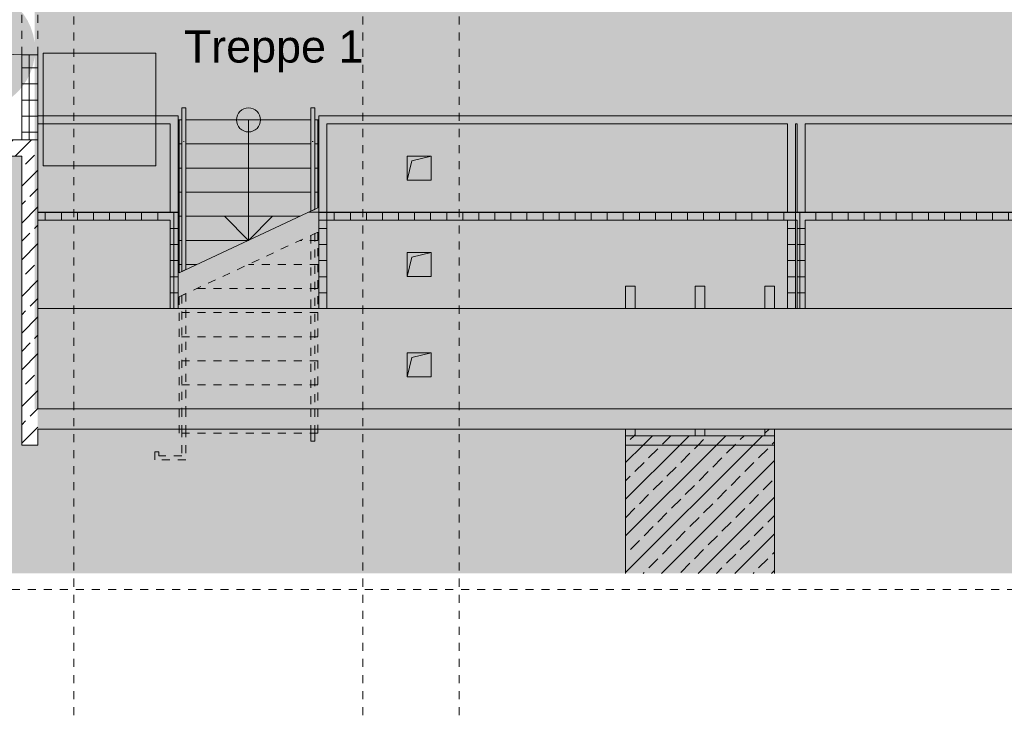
# Model space of a CAD drawing. Header units: metres. Extents: x 6 to 268, y -85 to 18.
# Tile 14 of 33: x 124 to 136, y -43 to -34. Entities that reach past the tile are written whole.
import ezdxf

# ---------------------------------------------------------------- set-up
doc = ezdxf.new("R2010")
doc.units = ezdxf.units.M
for name, pattern in [('Rasterlinie', [0.019, 0.01, -0.003, 0.003, -0.003]), ('Verdeckt', [0.003, 0.002, -0.001]), ('Über Schnittebene 1', [0.001, 0, -0.001])]:
    doc.linetypes.add(name, pattern=pattern)
for name, color, linetype, lineweight in [('A_Allgemeine Beschriftungen', 7, 'Continuous', 9), ('A_Detailelemente', 7, 'Continuous', 9), ('A_Fundamente', 7, 'Continuous', 9), ('A_Geländer', 7, 'Continuous', 9), ('A_Geschossdecken', 7, 'Continuous', 9), ('A_Geschossdecken_Schraffur', 7, 'Continuous', 18), ('A_Importierte Elemente in Familien', 7, 'Continuous', 9), ('A_Raster', 7, 'Continuous', 9), ('A_Räume_Beschriftung', 7, 'Continuous', 9), ('A_Treppen', 7, 'Continuous', 9), ('A_Türen', 7, 'Continuous', 9), ('A_Wände', 7, 'Continuous', 9), ('A_Wände_Schraffur', 7, 'Continuous', 18), ('Allgemeines Modell', 7, 'Continuous', 9), ('Pfeile AUF', 7, 'Continuous', 9)]:
    doc.layers.add(name, color=color, linetype=linetype, lineweight=lineweight)
doc.styles.add('Arial_B', font='txt', dxfattribs={"height": 0.3999999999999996})
pattern_1 = [(45, (95.50816146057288, -2), (-0.2283954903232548, 0.2283954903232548), []), (45, (95.73616146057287, -2), (-0.2283954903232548, 0.2283954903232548), [0.161, -0.081])]
pattern_2 = [(0, (95.50816146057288, -2), (0, 0.2), []), (90, (95.50816146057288, -2), (-0.2, 1.224646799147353e-17), [])]

# ---------------------------------------------------------------- blocks, each defined once
blk = doc.blocks.new('GSH_Tuer_I_1flg_SZ_OL - 1050x3200_2135_Voll-4320564-BS_Uebersicht_U1_BRANDSCHUTZ')
at = {"layer": 'A_Türen'}
blk.add_line((0.5249999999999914, 1.164434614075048), (0.5249999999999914, 0.1144346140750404), dxfattribs=at)
at = {"layer": 'A_Türen', "linetype": 'Über Schnittebene 1'}
for p, q in [((-0.5250000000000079, 0.1144346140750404), (0.5249999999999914, 0.1144346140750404)), ((-0.5250000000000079, -0.0855653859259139), (0.4649999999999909, -0.0855653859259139))]:
    blk.add_line(p, q, dxfattribs=at)
at = {"layer": 'A_Türen'}
blk.add_arc((0.5249999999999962, 0.1144346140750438), 1.050000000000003, 90.00000000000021, 180.0000000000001, dxfattribs=at)
blk = doc.blocks.new('Typ des oberen Holms - Oberer Geländerholm_Innen_-5279464-BS_Uebersicht_U1_BRANDSCHUTZ')
at = {"layer": 'A_Geländer', "flags": 128}
blk.add_lwpolyline([(30.53088477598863, -35.51526183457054), (30.52600751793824, -35.51423430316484), (30.52113025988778, -35.51526183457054)], dxfattribs=at)
blk = doc.blocks.new('Typ des oberen Holms - Oberer Geländerholm_Innen_-V75-BS_Uebersicht_U1_BRANDSCHUTZ')
at = {"layer": 'A_Geländer'}
for p, q in [((30.55100751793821, -35.09696157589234), (30.50100751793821, -35.09696157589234)), ((30.50100751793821, -35.09696157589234), (30.5010075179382, -37.13399693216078)), ((30.55100751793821, -35.09696157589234), (30.5510075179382, -37.11068154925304)), ((30.5010075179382, -37.13399693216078), (30.5510075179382, -37.11068154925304))]:
    blk.add_line(p, q, dxfattribs=at)
at = {"layer": 'A_Geländer', "linetype": 'Verdeckt'}
for p, q in [((30.50100751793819, -37.43399693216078), (30.55100751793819, -37.41068154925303)), ((30.50100751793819, -37.43399693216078), (30.50100751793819, -38.84696157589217)), ((30.55100751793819, -37.41068154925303), (30.55100751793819, -38.84696157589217)), ((30.50100751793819, -38.84696157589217), (30.50100751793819, -39.09696157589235)), ((30.55100751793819, -38.84696157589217), (30.55100751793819, -39.09696157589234)), ((30.50100751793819, -39.09696157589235), (30.50100751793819, -39.43196157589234)), ((30.55100751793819, -39.09696157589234), (30.55100751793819, -39.48196157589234)), ((30.16600751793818, -39.38196157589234), (30.21600751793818, -39.38196157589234)), ((30.16600751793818, -39.48196157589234), (30.16600751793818, -39.38196157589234)), ((30.55100751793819, -39.48196157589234), (30.16600751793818, -39.48196157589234)), ((30.21600751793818, -39.43196157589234), (30.21600751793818, -39.38196157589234)), ((30.50100751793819, -39.43196157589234), (30.21600751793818, -39.43196157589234))]:
    blk.add_line(p, q, dxfattribs=at)
blk = doc.blocks.new('GSH_Bestand_BD_RE - BD-6522949-BS_Uebersicht_U1_BRANDSCHUTZ')
at = {"layer": 'Allgemeines Modell'}
blk.add_hatch(color=256, dxfattribs=at).paths.add_polyline_path([(-0.1499999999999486, -0.1500000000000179), (-0.08999999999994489, 0.08999999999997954), (0.1500000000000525, 0.1499999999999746), (-0.1499999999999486, 0.1499999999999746)], flags=0)
at = {"layer": 'A_Detailelemente'}
for p, q in [((-0.1499999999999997, 0.1500000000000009), (-0.1499999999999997, -0.1500000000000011)), ((0.1499999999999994, 0.1500000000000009), (-0.1499999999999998, 0.1500000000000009)), ((-0.08999999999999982, 0.09000000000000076), (0.1499999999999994, 0.1500000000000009)), ((0.1499999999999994, -0.1500000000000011), (0.1499999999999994, 0.1500000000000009)), ((-0.1499999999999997, -0.1500000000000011), (-0.08999999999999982, 0.09000000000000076)), ((-0.1499999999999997, -0.1500000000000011), (0.1499999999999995, -0.1500000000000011))]:
    blk.add_line(p, q, dxfattribs=at)
blk = doc.blocks.new('Typ des oberen Holms - Oberer Geländerholm_Innen_-6997469-BS_Uebersicht_U1_BRANDSCHUTZ')
at = {"layer": 'A_Geländer', "flags": 128}
blk.add_lwpolyline([(32.13588477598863, -35.51526183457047), (32.13100751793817, -35.51423430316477), (32.12613025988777, -35.51526183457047)], dxfattribs=at)
blk = doc.blocks.new('Typ des oberen Holms - Oberer Geländerholm_Innen_-V87-BS_Uebersicht_U1_BRANDSCHUTZ')
at = {"layer": 'A_Geländer'}
for p, q in [((32.1060075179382, -35.09682021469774), (32.1560075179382, -35.09682021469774)), ((32.15600751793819, -35.09696157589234), (32.1060075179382, -35.09696157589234)), ((32.1060075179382, -35.09696157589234), (32.1060075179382, -36.38557314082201)), ((32.15600751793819, -35.09696157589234), (32.1560075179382, -36.36225775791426)), ((32.1060075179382, -36.38557314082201), (32.1560075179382, -36.36225775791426))]:
    blk.add_line(p, q, dxfattribs=at)
at = {"layer": 'A_Geländer', "linetype": 'Verdeckt'}
for p, q in [((32.1060075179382, -36.68557314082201), (32.1560075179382, -36.66225775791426)), ((32.1560075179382, -36.66225775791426), (32.15600751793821, -38.84696157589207)), ((32.1060075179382, -36.68557314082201), (32.10600751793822, -38.84696157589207)), ((32.10600751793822, -38.84696157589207), (32.10600751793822, -39.09696157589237)), ((32.15600751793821, -38.84696157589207), (32.15600751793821, -39.09696157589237)), ((32.10600751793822, -39.09696157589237), (32.10600751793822, -39.24696157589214)), ((32.15600751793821, -39.09696157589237), (32.15600751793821, -39.24696157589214)), ((32.10600751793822, -39.14696157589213), (32.15600751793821, -39.14696157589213)), ((32.10600751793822, -39.24696157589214), (32.10600751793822, -39.14696157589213)), ((32.10600751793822, -39.24696157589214), (32.15600751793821, -39.24696157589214)), ((32.15600751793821, -39.24696157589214), (32.10600751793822, -39.24696157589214)), ((32.15600751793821, -39.24696157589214), (32.15600751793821, -39.14696157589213))]:
    blk.add_line(p, q, dxfattribs=at)
blk = doc.blocks.new('Brandmelder DIN ISO 23601 - Brandmelder-7036843-BS_Uebersicht_U1_BRANDSCHUTZ')
at = {"layer": 'A_Importierte Elemente in Familien'}
h = blk.add_hatch(color=256, dxfattribs=at)
edge = h.paths.add_edge_path(flags=0)
edge.add_line((-0.002467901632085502, 0.002712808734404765), (-0.002467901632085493, 0.001238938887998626))
edge.add_line((-0.002467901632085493, 0.001238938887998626), (-0.002027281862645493, 0.001238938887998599))
edge.add_line((-0.002027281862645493, 0.001238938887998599), (-0.002027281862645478, -0.00112065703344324))
edge.add_line((-0.002155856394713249, -0.001120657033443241), (-0.002027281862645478, -0.00112065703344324))
edge.add_line((-0.002155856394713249, -0.001120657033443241), (-0.002155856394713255, -0.000303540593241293))
edge.add_line((-0.002155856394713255, -0.0003035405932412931), (-0.00221021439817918, -0.0001129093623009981))
edge.add_arc((-0.002446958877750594, -0.00019667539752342), 0.000251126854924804, 19.48503514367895, 160.6502538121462)
edge.add_line((-0.002683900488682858, -0.0001134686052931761), (-0.002683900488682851, -0.001373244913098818))
edge.add_line((-0.002683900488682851, -0.001373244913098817), (-0.002075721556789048, -0.002539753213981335))
edge.add_line((-0.002075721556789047, -0.002672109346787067), (-0.002075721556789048, -0.002539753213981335))
edge.add_line((-0.002075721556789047, -0.002672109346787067), (-0.0002212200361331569, -0.002672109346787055))
edge.add_line((-0.0002212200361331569, -0.002672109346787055), (-0.0002212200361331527, -0.003341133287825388))
edge.add_line((-0.0002212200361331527, -0.003341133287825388), (-0.003341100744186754, -0.003341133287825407))
edge.add_line((-0.003341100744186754, -0.003341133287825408), (-0.003341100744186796, 0.003341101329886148))
edge.add_line((-0.003341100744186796, 0.003341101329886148), (-0.0009763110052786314, 0.003341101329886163))
edge.add_line((-0.0009763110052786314, 0.003341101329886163), (-0.0009763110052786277, 0.002712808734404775))
edge.add_line((-0.0009763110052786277, 0.002712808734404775), (-0.002467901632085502, 0.002712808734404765))
h = blk.add_hatch(color=256, dxfattribs=at)
edge = h.paths.add_edge_path(flags=0)
edge.add_line((-0.0004104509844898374, -0.0002696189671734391), (-0.0003859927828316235, -0.000231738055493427))
edge.add_line((-0.000419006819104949, -0.0002847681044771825), (-0.0004104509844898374, -0.0002696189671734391))
edge = h.paths.add_edge_path(flags=0)
edge.add_line((-0.0008851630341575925, -4.099037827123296e-06), (-0.000885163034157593, 7.129604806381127e-06))
edge.add_line((-0.0009633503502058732, -4.099037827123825e-06), (-0.0008851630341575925, -4.099037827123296e-06))
edge = h.paths.add_edge_path(flags=0)
edge.add_line((-0.001441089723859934, 0.0001774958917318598), (-0.001441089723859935, 0.0002505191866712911))
edge.add_line((-0.001543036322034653, 0.0001774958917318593), (-0.001441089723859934, 0.0001774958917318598))
edge = h.paths.add_edge_path(flags=0)
edge.add_line((0.002021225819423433, 0.00196148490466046), (0.0009645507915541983, 0.001633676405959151))
edge.add_line((0.0009645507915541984, 0.001633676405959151), (0.001140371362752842, 0.0005473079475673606))
edge.add_line((0.001140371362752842, 0.0005473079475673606), (0.0005895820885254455, -0.0008552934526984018))
edge.add_line((0.0005895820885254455, -0.0008552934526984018), (0.001136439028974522, -0.001623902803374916))
edge.add_line((0.001136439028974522, -0.001623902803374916), (0.001136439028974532, -0.003341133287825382))
edge.add_line((0.001136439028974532, -0.003341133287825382), (-0.0002212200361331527, -0.00334113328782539))
edge.add_line((-0.0002212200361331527, -0.00334113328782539), (-0.0002212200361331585, -0.002287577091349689))
edge.add_arc((-0.0004260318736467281, -0.001868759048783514), 0.0004662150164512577, 296.0597167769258, 351.2581299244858)
edge.add_line((3.476716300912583e-05, -0.001939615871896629), (3.476716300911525e-05, -0.0002322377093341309))
edge.add_arc((-0.0001757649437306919, -0.0003601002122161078), 0.0002463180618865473, 31.27157321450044, 148.5923489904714)
edge.add_line((-0.0004313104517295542, -0.000284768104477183), (-0.000419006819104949, -0.0002847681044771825))
edge.add_line((-0.0004313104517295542, -0.000284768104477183), (-0.0004313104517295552, -1.72525404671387e-05))
edge.add_arc((-0.0006610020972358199, -5.653615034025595e-05), 0.0002330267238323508, 9.705258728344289, 164.1444958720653)
edge.add_line((-0.0009633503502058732, -4.099037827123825e-06), (-0.0009633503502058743, 0.0001935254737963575))
edge.add_arc((-0.00121357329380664, 0.0001268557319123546), 0.0002589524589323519, 14.91936452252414, 151.4743111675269)
edge.add_line((-0.001543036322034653, 0.0001774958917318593), (-0.00154303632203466, 0.00123893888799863))
edge.add_line((-0.00154303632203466, 0.00123893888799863), (-0.0009763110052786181, 0.001238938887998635))
edge.add_line((-0.0009763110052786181, 0.001238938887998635), (-0.0009763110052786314, 0.003341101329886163))
edge.add_line((-0.0009763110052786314, 0.003341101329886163), (0.002021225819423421, 0.003341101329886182))
edge.add_line((0.002021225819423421, 0.003341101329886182), (0.002021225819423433, 0.00196148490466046))
h = blk.add_hatch(color=256, dxfattribs=at)
edge = h.paths.add_edge_path(flags=0)
edge.add_line((0.003341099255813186, 0.00334110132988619), (0.003341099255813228, -0.003341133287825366))
edge.add_line((0.003341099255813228, -0.003341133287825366), (0.001136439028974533, -0.003341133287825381))
edge.add_line((0.001136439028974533, -0.003341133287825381), (0.001136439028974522, -0.001623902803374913))
edge.add_arc((0.002245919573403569, -0.001540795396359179), 0.001112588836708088, 184.2838313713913, 228.6293256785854)
edge.add_arc((0.002432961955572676, -0.001078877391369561), 0.00159142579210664, 234.5778982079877, 279.8555089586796)
edge.add_line((0.002705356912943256, -0.002646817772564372), (0.002705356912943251, -0.001941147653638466))
edge.add_line((0.002705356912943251, -0.001941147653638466), (0.002694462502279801, -0.001578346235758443))
edge.add_line((0.002694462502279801, -0.001578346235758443), (0.002705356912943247, -0.001226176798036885))
edge.add_line((0.002705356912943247, -0.001226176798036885), (0.002705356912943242, -0.0005055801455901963))
edge.add_line((0.002705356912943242, -0.0005055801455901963), (0.002702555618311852, -0.0001150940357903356))
edge.add_line((0.002702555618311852, -0.0001150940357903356), (0.002705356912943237, 0.0002291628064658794))
edge.add_line((0.002705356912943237, 0.0002291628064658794), (0.002705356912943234, 0.000951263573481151))
edge.add_arc((0.003490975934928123, 0.002307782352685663), 0.001567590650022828, 224.4196320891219, 239.9230017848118, ccw=False)
edge.add_arc((0.003312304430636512, 0.002106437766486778), 0.001299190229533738, 186.4059159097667, 223.5925616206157, ccw=False)
edge.add_line((0.002021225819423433, 0.001961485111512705), (0.002021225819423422, 0.003341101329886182))
edge.add_line((0.002021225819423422, 0.003341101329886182), (0.003341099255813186, 0.00334110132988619))
h = blk.add_hatch(color=256, dxfattribs=at)
edge = h.paths.add_edge_path(flags=0)
edge.add_line((-0.002254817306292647, 0.001975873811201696), (-0.002135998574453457, 0.001975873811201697))
edge.add_line((-0.002254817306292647, 0.001975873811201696), (-0.00225481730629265, 0.002516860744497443))
edge.add_line((-0.00225481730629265, 0.002516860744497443), (-0.001189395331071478, 0.002516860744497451))
edge.add_line((-0.001189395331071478, 0.002516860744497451), (-0.001189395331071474, 0.001975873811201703))
edge.add_line((-0.001311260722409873, 0.001975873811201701), (-0.001189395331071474, 0.001975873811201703))
edge.add_arc((-0.001723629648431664, 0.001981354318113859), 0.0004124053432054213, 359.2385667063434, 540.7614332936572)
h = blk.add_hatch(color=256, dxfattribs=at)
edge = h.paths.add_edge_path(flags=0)
edge.add_arc((-0.001723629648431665, 0.001981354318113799), 0.0004124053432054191, 180.7614332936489, 359.238566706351)
edge.add_line((-0.001189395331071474, 0.001975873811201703), (-0.001311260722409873, 0.001975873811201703))
edge.add_line((-0.001189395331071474, 0.001975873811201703), (-0.001189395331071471, 0.001434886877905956))
edge.add_line((-0.001189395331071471, 0.001434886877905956), (-0.001428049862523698, 0.001434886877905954))
edge.add_line((-0.001428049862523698, 0.001434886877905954), (-0.001428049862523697, 0.001238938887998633))
edge.add_line((-0.00154303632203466, 0.001238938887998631), (-0.001428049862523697, 0.001238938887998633))
edge.add_arc((-0.001785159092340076, 0.001244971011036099), 0.0002421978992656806, 358.5728574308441, 541.4271425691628)
edge.add_line((-0.002088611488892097, 0.001238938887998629), (-0.002027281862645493, 0.0012389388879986))
edge.add_line((-0.002088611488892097, 0.001238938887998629), (-0.002088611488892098, 0.00143488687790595))
edge.add_line((-0.002088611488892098, 0.00143488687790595), (-0.002254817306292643, 0.001434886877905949))
edge.add_line((-0.002254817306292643, 0.001434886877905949), (-0.002254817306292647, 0.001975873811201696))
edge.add_line((-0.002254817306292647, 0.001975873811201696), (-0.002135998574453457, 0.001975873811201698))
h = blk.add_hatch(color=256, dxfattribs=at)
edge = h.paths.add_edge_path(flags=0)
edge.add_arc((0.003327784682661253, 0.001482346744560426), 0.001399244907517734, 159.8611230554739, 243.5874614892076)
edge.add_line((0.002705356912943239, 0.0002291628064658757), (0.002702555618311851, -0.0001150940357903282))
edge.add_arc((0.00371151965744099, 0.001593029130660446), 0.001983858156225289, 205.7146269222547, 239.4302581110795, ccw=False)
edge.add_arc((-0.001008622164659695, -0.0002391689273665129), 0.003089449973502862, 18.32656048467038, 31.17235520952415)
edge.add_arc((0.001044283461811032, 0.0008715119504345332), 0.0007663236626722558, 39.59896584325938, 95.97218717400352)
edge.add_line((0.0009645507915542, 0.001633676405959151), (0.002021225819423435, 0.00196148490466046))
h = blk.add_hatch(color=256, dxfattribs=at)
edge = h.paths.add_edge_path(flags=0)
edge.add_arc((0.002682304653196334, 0.00119282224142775), 0.001395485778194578, 189.6059068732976, 216.7551333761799)
edge.add_arc((0.002446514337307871, 0.0008750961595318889), 0.001022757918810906, 210.3855511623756, 284.4978676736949)
edge.add_line((0.002702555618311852, -0.0001150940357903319), (0.002705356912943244, -0.0005055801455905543))
edge.add_arc((0.003218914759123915, 0.002198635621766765), 0.002752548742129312, 242.9553600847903, 259.2470052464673, ccw=False)
edge.add_arc((0.002966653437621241, 0.001607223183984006), 0.002111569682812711, 210.1294976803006, 241.75515556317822, ccw=False)
edge.add_line((0.00114037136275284, 0.0005473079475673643), (0.0009645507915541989, 0.001633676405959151))
edge.add_arc((0.0001178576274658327, 0.0007804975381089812), 0.001201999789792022, 8.586404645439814, 45.21860566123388, ccw=False)
h = blk.add_hatch(color=256, dxfattribs=at)
edge = h.paths.add_edge_path(flags=0)
edge.add_line((0.002705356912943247, -0.001226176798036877), (0.002694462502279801, -0.001578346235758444))
edge.add_arc((0.002879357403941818, -0.0001194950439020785), 0.001470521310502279, 242.0142221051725, 262.77683994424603, ccw=False)
edge.add_arc((0.003389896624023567, 0.0005059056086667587), 0.002267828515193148, 220.2675334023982, 238.0351821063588, ccw=False)
edge.add_arc((0.001070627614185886, -0.001458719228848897), 0.0007717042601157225, 40.26753340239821, 128.5615330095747)
edge.add_line((0.000589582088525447, -0.0008552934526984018), (0.001140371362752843, 0.0005473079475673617))
edge.add_arc((0.002844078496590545, 0.0004649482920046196), 0.001696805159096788, 177.2323940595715, 265.3105741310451)
h = blk.add_hatch(color=256, dxfattribs=at)
edge = h.paths.add_edge_path(flags=0)
edge.add_arc((0.002095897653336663, -0.0008907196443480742), 0.0009116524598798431, 214.9220074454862, 311.0389025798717)
edge.add_line((0.002694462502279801, -0.001578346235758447), (0.002705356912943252, -0.001941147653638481))
edge.add_arc((0.002179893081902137, -0.000491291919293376), 0.001540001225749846, 227.3461867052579, 289.9217778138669, ccw=False)
edge.add_line((0.001136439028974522, -0.001623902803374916), (0.000589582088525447, -0.0008552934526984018))
edge.add_arc((0.000501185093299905, -0.001770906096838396), 0.0009198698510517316, 22.924189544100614, 84.48552141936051, ccw=False)
at = {"layer": 'A_Allgemeine Beschriftungen'}
for p, q in [((-0.003499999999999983, -0.003499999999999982), (-0.003500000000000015, 0.003500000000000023)), ((-0.003500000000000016, 0.003500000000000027), (0.003499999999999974, 0.003500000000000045)), ((0.003499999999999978, 0.003500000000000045), (0.003499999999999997, -0.003499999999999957)), ((0.003499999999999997, -0.003499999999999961), (-0.00349999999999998, -0.003499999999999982))]:
    blk.add_line(p, q, dxfattribs=at)
at = {"layer": 'A_Importierte Elemente in Familien', "flags": 128}
for points in [[(0.003499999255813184, 0.003500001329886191), (0.001749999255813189, 0.00350000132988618), (-7.441868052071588e-10, 0.003500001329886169), (-0.0017500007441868, 0.003500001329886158), (-0.003500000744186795, 0.003500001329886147)], [(-0.003500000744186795, 0.003500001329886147), (-0.003500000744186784, 0.001750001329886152), (-0.003500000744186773, 1.329886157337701e-09), (-0.003500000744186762, -0.001749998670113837), (-0.003500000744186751, -0.003499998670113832)], [(0.003499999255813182, 0.003500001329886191), (0.001749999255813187, 0.00350000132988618), (-7.4418680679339e-10, 0.003500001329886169), (-0.001750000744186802, 0.003500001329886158), (-0.003500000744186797, 0.003500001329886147)], [(-0.003500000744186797, 0.003500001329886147), (-0.003500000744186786, 0.001750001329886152), (-0.003500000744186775, 1.329886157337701e-09), (-0.003500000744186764, -0.001749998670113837), (-0.003500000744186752, -0.003499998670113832)], [(0.003499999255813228, -0.003499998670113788), (0.003499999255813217, -0.001749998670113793), (0.003499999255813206, 1.329886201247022e-09), (0.003499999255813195, 0.001750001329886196), (0.003499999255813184, 0.003500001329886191)], [(0.003499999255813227, -0.003499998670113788), (0.003499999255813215, -0.001749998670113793), (0.003499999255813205, 1.329886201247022e-09), (0.003499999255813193, 0.001750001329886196), (0.003499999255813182, 0.003500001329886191)], [(-0.003500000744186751, -0.003499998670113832), (-0.001750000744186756, -0.003499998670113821), (-7.441867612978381e-10, -0.00349999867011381), (0.001749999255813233, -0.003499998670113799), (0.003499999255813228, -0.003499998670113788)], [(-0.003500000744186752, -0.003499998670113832), (-0.001750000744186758, -0.003499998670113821), (-7.441867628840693e-10, -0.00349999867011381), (0.001749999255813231, -0.003499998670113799), (0.003499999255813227, -0.003499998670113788)]]:
    blk.add_lwpolyline(points, dxfattribs=at)

msp = doc.modelspace()

# ---------------------------------------------------------------- hatches: boundary and pattern name
at = {"layer": 'A_Detailelemente', "true_color": 0xc9c9c9}
h = msp.add_hatch(dxfattribs=at)
h.set_pattern_fill('FP_94', color=9, style=0, pattern_type=2)
h.set_pattern_definition([(45, (95.50816146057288, -2), (0, 1.796051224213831), [1.27, -1.27]), (45, (95.17116146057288, -1.663), (0, 1.796051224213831), [1.27, -1.27]), (45, (94.83416146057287, -1.326), (0, 1.796051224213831), [1.27, -1.27]), (135, (94.83416146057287, -1.102), (-1.796051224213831, 1.110223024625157e-16), [1.27, -1.27]), (135, (95.17116146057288, -0.765), (-1.796051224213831, 1.110223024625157e-16), [1.27, -1.27]), (135, (95.50816146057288, -0.428), (-1.796051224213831, 1.110223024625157e-16), [1.27, -1.27])])
h.paths.add_polyline_path([(102.6641689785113, -46.99696157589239), (105.9038977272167, -46.99696157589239), (105.9038977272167, -39.00590210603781), (123.7285988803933, -39.00590210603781), (123.7285988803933, -40.895504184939), (171.9289188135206, -40.895504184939), (171.9289188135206, -40.30609670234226), (181.7591689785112, -40.30609670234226), (181.7591689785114, -0.916961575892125), (176.2641689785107, -0.9169615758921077), (175.6108288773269, -1.31786152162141), (174.2585327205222, -0.9555148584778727), (174.8741689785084, -2.64696157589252), (173.4141689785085, -2.646961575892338), (173.4141689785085, -3.14696157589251), (177.3141689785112, -3.146961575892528), (177.3141689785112, -2.646961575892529), (177.6141689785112, -2.646961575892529), (177.6141689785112, -3.016961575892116), (180.7441689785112, -3.016961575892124), (180.7441689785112, -8.376961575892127), (178.7041689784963, -8.376961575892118), (178.7041689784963, -36.99696157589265), (171.8641689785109, -36.99696157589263), (171.8641689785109, -37.95696157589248), (169.7141689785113, -37.95696157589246), (169.7141689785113, -39.29696157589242), (169.5141689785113, -39.29696157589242), (169.5141689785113, -39.09696157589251), (124.2141689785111, -39.09696157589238), (124.2141689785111, -39.29696157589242), (124.0141689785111, -39.29696157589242), (124.0141689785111, -35.69696157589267), (104.3641689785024, -35.69696157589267), (104.3641689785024, -39.09135749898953), (102.6641689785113, -39.09135749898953), (102.6641689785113, -45.52743094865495)], flags=0)
at = {"layer": 'A_Detailelemente', "true_color": 0x499c4b}
h = msp.add_hatch(color=95, dxfattribs=at)
h.paths.add_polyline_path([(167.64022945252, -38.84696157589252), (169.5141689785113, -38.84696157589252), (169.5141689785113, -33.346961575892), (169.4741689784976, -33.346961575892), (169.4741689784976, -32.31696157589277), (166.2141689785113, -32.31696157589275), (166.2141689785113, -33.3469615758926), (157.5141689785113, -33.34696157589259), (157.5141689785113, -23.79696157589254), (136.2141689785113, -23.79696157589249), (136.2141689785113, -33.34696157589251), (127.5141689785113, -33.34696157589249), (127.5141689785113, -32.31696157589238), (124.1741689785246, -32.31696157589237), (124.1741689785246, -38.84696157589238), (162.916674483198, -38.8469615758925)], flags=0)
h.paths.add_polyline_path([(160.004168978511, -38.44696157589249), (160.004168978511, -38.14696157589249), (160.3041689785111, -38.14696157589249), (160.0641689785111, -38.20696157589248)], flags=0)
h.paths.add_polyline_path([(128.8141689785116, -38.4469615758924), (128.8141689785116, -38.14696157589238), (129.1141689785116, -38.14696157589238), (128.8741689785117, -38.20696157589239)], flags=0)
h.paths.add_polyline_path([(160.0041689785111, -37.19696157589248), (160.0041689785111, -36.89696157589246), (160.3041689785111, -36.89696157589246), (160.0638725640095, -36.95814723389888)], flags=0)
h.paths.add_polyline_path([(128.8141689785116, -37.19696157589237), (128.8141689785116, -36.89696157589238), (129.1141689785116, -36.89696157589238), (128.87387256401, -36.95814723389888)], flags=0)
h.paths.add_polyline_path([(160.0041689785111, -35.99696157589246), (160.0041689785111, -35.69696157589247), (160.3041689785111, -35.69696157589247), (160.0641689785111, -35.75696157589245)], flags=0)
h.paths.add_polyline_path([(128.8141689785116, -35.99696157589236), (128.8141689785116, -35.69696157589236), (129.1141689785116, -35.69696157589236), (128.8741689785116, -35.75696157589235)], flags=0)
at = {"layer": 'A_Detailelemente', "true_color": 0xf77448}
msp.add_hatch(color=23, dxfattribs=at).paths.add_polyline_path([(123.383244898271, -35.12053174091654), (123.477430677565, -35.12053174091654), (123.5708737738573, -35.10872713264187), (123.6621005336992, -35.08530408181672), (123.7496722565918, -35.05063198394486), (123.8322078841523, -35.00525763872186), (123.9084057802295, -34.94989662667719), (123.9770642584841, -34.88542202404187), (124.0371005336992, -34.81285063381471), (124.0875677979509, -34.73332695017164), (124.1276701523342, -34.64810510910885), (124.1567751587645, -34.55852910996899), (124.1744238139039, -34.46601161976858), (124.180337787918, -34.37201169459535), (124.1744238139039, -34.27801176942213), (124.1567751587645, -34.18549427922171), (124.1276701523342, -34.09591828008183), (124.0875677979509, -34.01069643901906), (124.0371005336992, -33.93117275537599), (123.9770642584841, -33.85860136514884), (123.9084057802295, -33.79412676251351), (123.8322078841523, -33.73876575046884), (123.7496722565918, -33.69339140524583), (123.6621005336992, -33.65871930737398), (123.5708737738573, -33.63529625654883), (123.477430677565, -33.62349164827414), (123.383244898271, -33.62349164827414), (123.2898018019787, -33.63529625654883), (123.1985750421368, -33.65871930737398), (123.1110033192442, -33.69339140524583), (123.0284676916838, -33.73876575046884), (122.9522697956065, -33.7941267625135), (122.8836113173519, -33.85860136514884), (122.8235750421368, -33.93117275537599), (122.7664572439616, -34.02482954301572), (122.7311205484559, -34.10171932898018), (122.7039004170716, -34.18549427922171), (122.6862517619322, -34.27801176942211), (122.680337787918, -34.37201169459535), (122.6862517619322, -34.46601161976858), (122.7039004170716, -34.55852910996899), (122.7330054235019, -34.64810510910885), (122.7731077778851, -34.73332695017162), (122.8235750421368, -34.81285063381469), (122.8836113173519, -34.88542202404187), (122.9522697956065, -34.94989662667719), (123.0284676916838, -35.00525763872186), (123.1110033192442, -35.05063198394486), (123.1985750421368, -35.08530408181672), (123.2898018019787, -35.10872713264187)], flags=0)
at = {"layer": 'A_Geschossdecken_Schraffur', "lineweight": 9}
h = msp.add_hatch(dxfattribs=at)
h.set_pattern_fill('FP_2', color=256, style=0, pattern_type=2)
h.set_pattern_definition(pattern_1)
h.paths.add_polyline_path([(167.64022945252, -38.84696157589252), (169.5141689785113, -38.84696157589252), (169.5141689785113, -37.59696157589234), (124.2141689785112, -37.59696157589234), (124.2141689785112, -38.84696157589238), (162.916674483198, -38.8469615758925)], flags=0)
h.paths.add_polyline_path([(160.004168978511, -38.44696157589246), (160.004168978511, -38.14696157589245), (160.304168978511, -38.14696157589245), (160.304168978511, -38.44696157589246), (160.0641689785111, -38.44696157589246)], flags=0)
h.paths.add_polyline_path([(128.8741689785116, -38.4469615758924), (128.8141689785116, -38.4469615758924), (128.8141689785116, -38.14696157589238), (129.1141689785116, -38.14696157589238), (129.1141689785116, -38.4469615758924)], flags=0)
h = msp.add_hatch(dxfattribs=at)
h.set_pattern_fill('FP_2', color=256, style=0, pattern_type=2)
h.set_pattern_definition(pattern_1)
h.paths.add_polyline_path([(132.2135671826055, -39.29696157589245), (133.3916689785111, -39.29696157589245), (133.3916689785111, -39.18013693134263), (131.5366689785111, -39.18013693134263), (131.5366689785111, -39.29696157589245)], flags=0)
h = msp.add_hatch(dxfattribs=at)
h.set_pattern_fill('FP_2', color=256, style=0, pattern_type=2)
h.set_pattern_definition(pattern_1)
h.paths.add_polyline_path([(131.5366689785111, -40.895504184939), (133.3916689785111, -40.895504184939), (133.3916689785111, -39.29696157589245), (131.5366689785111, -39.29696157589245), (131.5366689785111, -40.27677302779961)], flags=0)
at = {"layer": 'A_Wände_Schraffur', "lineweight": 9}
h = msp.add_hatch(dxfattribs=at)
h.set_pattern_fill('FP_3', color=256, style=0, pattern_type=2)
h.set_pattern_definition(pattern_2)
h.paths.add_polyline_path([(124.0141689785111, -35.49696157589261), (124.2141689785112, -35.49696157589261), (124.2141689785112, -34.43696157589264), (124.0141689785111, -34.43696157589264), (124.0141689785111, -35.00525763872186)], flags=0)
h = msp.add_hatch(dxfattribs=at)
h.set_pattern_fill('FP_2', color=256, style=0, pattern_type=2)
h.set_pattern_definition(pattern_1)
h.paths.add_polyline_path([(124.0141689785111, -35.69696157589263), (124.0141689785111, -35.49696157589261), (115.6641689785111, -35.49696157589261), (115.6641689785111, -35.69696157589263), (122.7664572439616, -35.69696157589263)], flags=0)
h = msp.add_hatch(dxfattribs=at)
h.set_pattern_fill('FP_2', color=256, style=0, pattern_type=2)
h.set_pattern_definition(pattern_1)
h.paths.add_polyline_path([(124.2141689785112, -39.29696157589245), (124.2141689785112, -35.49696157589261), (124.0141689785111, -35.49696157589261), (124.0141689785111, -39.29696157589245)], flags=0)
h = msp.add_hatch(dxfattribs=at)
h.set_pattern_fill('FP_3', color=256, style=0, pattern_type=2)
h.set_pattern_definition(pattern_2)
h.paths.add_polyline_path([(125.9641689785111, -36.49696157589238), (125.9641689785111, -36.39696157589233), (124.2141689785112, -36.39696157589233), (124.2141689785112, -36.49696157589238), (125.8641689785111, -36.49696157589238)], flags=0)
h = msp.add_hatch(dxfattribs=at)
h.set_pattern_fill('FP_3', color=256, style=0, pattern_type=2)
h.set_pattern_definition(pattern_2)
h.paths.add_polyline_path([(127.714168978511, -37.59696157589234), (127.8141689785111, -37.59696157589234), (127.8141689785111, -36.39696157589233), (127.714168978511, -36.39696157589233), (127.714168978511, -37.22985194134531)], flags=0)
h = msp.add_hatch(dxfattribs=at)
h.set_pattern_fill('FP_3', color=256, style=0, pattern_type=2)
h.set_pattern_definition(pattern_2)
h.paths.add_polyline_path([(133.6541689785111, -36.49696157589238), (133.6541689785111, -36.3969615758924), (127.8141689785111, -36.39696157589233), (127.8141689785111, -36.49696157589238), (133.5541689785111, -36.49696157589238)], flags=0)
h = msp.add_hatch(dxfattribs=at)
h.set_pattern_fill('FP_3', color=256, style=0, pattern_type=2)
h.set_pattern_definition(pattern_2)
h.paths.add_polyline_path([(133.6741689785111, -36.49696157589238), (133.6741689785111, -36.3969615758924), (127.8141689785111, -36.39696157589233), (127.8141689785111, -36.49696157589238), (133.6541689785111, -36.49696157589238)], flags=0)
h = msp.add_hatch(dxfattribs=at)
h.set_pattern_fill('FP_3', color=256, style=0, pattern_type=2)
h.set_pattern_definition(pattern_2)
h.paths.add_polyline_path([(133.6741689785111, -37.59696157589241), (133.7741689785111, -37.59696157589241), (133.7741689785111, -36.3969615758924), (133.6741689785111, -36.3969615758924), (133.674168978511, -36.95814723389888)], flags=0)
h = msp.add_hatch(dxfattribs=at)
h.set_pattern_fill('FP_3', color=256, style=0, pattern_type=2)
h.set_pattern_definition(pattern_2)
h.paths.add_polyline_path([(140.8541689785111, -36.49696157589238), (140.8541689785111, -36.3969615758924), (133.7741689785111, -36.3969615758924), (133.7741689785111, -36.49696157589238), (140.7541689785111, -36.49696157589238)], flags=0)
h = msp.add_hatch(dxfattribs=at)
h.set_pattern_fill('FP_3', color=256, style=0, pattern_type=2)
h.set_pattern_definition(pattern_2)
h.paths.add_polyline_path([(125.8641689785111, -37.59696157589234), (125.9641689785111, -37.59696157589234), (125.9641689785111, -36.49696157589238), (125.8641689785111, -36.49696157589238), (125.8641689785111, -36.95814723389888)], flags=0)
h = msp.add_hatch(dxfattribs=at)
h.set_pattern_fill('FP_3', color=256, style=0, pattern_type=2)
h.set_pattern_definition(pattern_2)
h.paths.add_polyline_path([(127.714168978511, -37.59696157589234), (127.8141689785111, -37.59696157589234), (127.8141689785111, -36.49696157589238), (127.714168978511, -36.49696157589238), (127.714168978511, -37.22985194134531)], flags=0)
h = msp.add_hatch(dxfattribs=at)
h.set_pattern_fill('FP_3', color=256, style=0, pattern_type=2)
h.set_pattern_definition(pattern_2)
h.paths.add_polyline_path([(133.5541689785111, -37.59696157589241), (133.6541689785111, -37.59696157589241), (133.6541689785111, -36.49696157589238), (133.5541689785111, -36.49696157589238), (133.5541689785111, -36.95814723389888)], flags=0)
h = msp.add_hatch(dxfattribs=at)
h.set_pattern_fill('FP_2', color=256, style=0, pattern_type=2)
h.set_pattern_definition(pattern_1)
h.paths.add_polyline_path([(167.64022945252, -39.09696157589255), (169.5141689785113, -39.09696157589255), (169.5141689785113, -38.84696157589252), (124.2141689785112, -38.84696157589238), (124.2141689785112, -39.09696157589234), (162.916674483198, -39.09696157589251)], flags=0)
h = msp.add_hatch(dxfattribs=at)
h.set_pattern_fill('FP_2', color=256, style=0, pattern_type=2)
h.set_pattern_definition(pattern_1)
h.paths.add_polyline_path([(131.6566689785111, -39.18013693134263), (131.6566689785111, -39.09696157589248), (131.5366689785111, -39.09696157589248), (131.5366689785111, -39.18013693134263)], flags=0)
h = msp.add_hatch(dxfattribs=at)
h.set_pattern_fill('FP_2', color=256, style=0, pattern_type=2)
h.set_pattern_definition(pattern_1)
h.paths.add_polyline_path([(132.5241689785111, -39.18013693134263), (132.5241689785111, -39.09696157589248), (132.4041689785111, -39.09696157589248), (132.4041689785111, -39.18013693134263)], flags=0)
h = msp.add_hatch(dxfattribs=at)
h.set_pattern_fill('FP_2', color=256, style=0, pattern_type=2)
h.set_pattern_definition(pattern_1)
h.paths.add_polyline_path([(133.3916689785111, -39.18013693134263), (133.3916689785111, -39.09696157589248), (133.2716689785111, -39.09696157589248), (133.2716689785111, -39.18013693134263)], flags=0)

# ---------------------------------------------------------------- linework, layer by layer
at = {"layer": 'A_Fundamente'}
for p, q in [((128.8141689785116, -35.69696157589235), (129.1141689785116, -35.69696157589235)), ((128.8141689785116, -35.99696157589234), (128.8141689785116, -35.69696157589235)), ((129.1141689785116, -35.69696157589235), (129.1141689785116, -35.99696157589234)), ((129.1141689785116, -35.99696157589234), (128.8141689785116, -35.99696157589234)), ((125.9741689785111, -36.39696157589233), (125.9641689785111, -36.39696157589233)), ((127.714168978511, -36.39696157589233), (127.5897464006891, -36.39696157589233)), ((128.8141689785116, -36.89696157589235), (129.1141689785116, -36.89696157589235)), ((128.8141689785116, -37.19696157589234), (128.8141689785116, -36.89696157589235)), ((129.1141689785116, -36.89696157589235), (129.1141689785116, -37.19696157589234)), ((129.1141689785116, -37.19696157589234), (128.8141689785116, -37.19696157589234))]:
    msp.add_line(p, q, dxfattribs=at)
at = {"layer": 'A_Fundamente', "lineweight": 18}
for p, q in [((169.5141689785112, -37.59696157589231), (124.2141689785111, -37.59696157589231)), ((124.2141689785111, -37.59696157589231), (124.2141689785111, -38.84696157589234)), ((129.1141689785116, -38.14696157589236), (129.1141689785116, -38.44696157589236)), ((129.1141689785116, -38.44696157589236), (128.8141689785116, -38.44696157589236))]:
    msp.add_line(p, q, dxfattribs=at)
at = {"layer": 'A_Geschossdecken'}
for p, q in [((125.9741689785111, -35.24696157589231), (125.9641689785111, -35.24696157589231)), ((127.7141689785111, -35.24696157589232), (127.7041689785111, -35.24696157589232))]:
    msp.add_line(p, q, dxfattribs=at)
at = {"layer": 'A_Geschossdecken', "lineweight": 18}
for p, q in [((131.5366689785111, -39.18013693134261), (131.5366689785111, -40.89550418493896)), ((133.271668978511, -39.18013693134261), (131.656668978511, -39.18013693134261)), ((133.3916689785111, -40.89550418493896), (133.3916689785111, -39.18013693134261)), ((133.3916689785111, -39.29696157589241), (131.5366689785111, -39.29696157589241))]:
    msp.add_line(p, q, dxfattribs=at)
at = {"layer": 'A_Raster', "linetype": 'Rasterlinie'}
for p, q in [((124.664168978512, -66.66020918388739), (124.664168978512, 16.71968984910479)), ((128.264168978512, -66.66020918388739), (128.264168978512, 16.71968984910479)), ((129.4641689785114, -66.66020918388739), (129.4641689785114, 16.71968984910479)), ((102.0893053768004, -41.09696157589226), (186.8803277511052, -41.09696157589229))]:
    msp.add_line(p, q, dxfattribs=at)
at = {"layer": 'A_Treppen'}
for p, q in [((126.0091689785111, -35.24696157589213), (125.9741689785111, -35.24696157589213)), ((125.9741689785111, -35.24696157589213), (125.9741689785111, -35.54696157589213)), ((127.6141689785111, -35.24696157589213), (126.0591689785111, -35.24696157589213)), ((127.7041689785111, -35.24696157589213), (127.6641689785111, -35.24696157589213)), ((127.7041689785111, -35.24696157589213), (127.7041689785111, -35.54696157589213)), ((125.9741689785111, -35.54696157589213), (125.9741689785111, -35.84696157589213)), ((126.0091689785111, -35.54696157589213), (125.9741689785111, -35.54696157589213)), ((127.6141689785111, -35.54696157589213), (126.0591689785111, -35.54696157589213)), ((127.7041689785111, -35.54696157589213), (127.6641689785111, -35.54696157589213)), ((127.7041689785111, -35.54696157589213), (127.7041689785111, -35.84696157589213)), ((125.9741689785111, -35.84696157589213), (125.9741689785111, -36.14696157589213)), ((126.0091689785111, -35.84696157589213), (125.9741689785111, -35.84696157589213)), ((127.6141689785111, -35.84696157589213), (126.0591689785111, -35.84696157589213)), ((127.7041689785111, -35.84696157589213), (127.6641689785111, -35.84696157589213)), ((127.7041689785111, -35.84696157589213), (127.7041689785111, -36.14696157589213)), ((125.9741689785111, -36.14696157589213), (125.9741689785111, -36.44696157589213)), ((126.0091689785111, -36.14696157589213), (125.9741689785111, -36.14696157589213)), ((127.6141689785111, -36.14696157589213), (126.0591689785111, -36.14696157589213)), ((127.7041689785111, -36.14696157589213), (127.6641689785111, -36.14696157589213)), ((127.7041689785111, -36.14696157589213), (127.7041689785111, -36.34360545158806)), ((125.9741689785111, -37.1503177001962), (127.7041689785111, -36.34360545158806)), ((125.9741689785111, -36.44696157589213), (125.9741689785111, -36.74696157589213)), ((126.0091689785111, -36.44696157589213), (125.9741689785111, -36.44696157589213)), ((127.482521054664, -36.44696157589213), (126.0591689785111, -36.44696157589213)), ((125.9741689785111, -36.74696157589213), (125.9741689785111, -37.04696157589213)), ((126.0091689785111, -36.74696157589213), (125.9741689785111, -36.74696157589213)), ((126.8391689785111, -36.74696157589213), (126.0591689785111, -36.74696157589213)), ((125.9741689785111, -37.04696157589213), (125.9741689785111, -37.1503177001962)), ((126.0091689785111, -37.04696157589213), (125.9741689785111, -37.04696157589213)), ((126.1958169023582, -37.04696157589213), (126.0591689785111, -37.04696157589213))]:
    msp.add_line(p, q, dxfattribs=at)
at = {"layer": 'A_Treppen', "linetype": 'Verdeckt'}
for p, q in [((126.0091689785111, -35.24696157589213), (125.9741689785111, -35.24696157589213)), ((127.6141689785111, -35.24696157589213), (126.0591689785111, -35.24696157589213)), ((127.7041689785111, -35.24696157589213), (127.6641689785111, -35.24696157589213)), ((126.0091689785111, -35.54696157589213), (125.9741689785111, -35.54696157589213)), ((127.6141689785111, -35.54696157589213), (126.0591689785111, -35.54696157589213)), ((127.7041689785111, -35.54696157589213), (127.6641689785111, -35.54696157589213)), ((126.0091689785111, -35.84696157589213), (125.9741689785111, -35.84696157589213)), ((127.6141689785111, -35.84696157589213), (126.0591689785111, -35.84696157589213)), ((127.7041689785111, -35.84696157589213), (127.6641689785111, -35.84696157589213)), ((126.0091689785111, -36.14696157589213), (125.9741689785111, -36.14696157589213)), ((127.6141689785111, -36.14696157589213), (126.0591689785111, -36.14696157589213)), ((127.7041689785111, -36.14696157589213), (127.6641689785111, -36.14696157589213)), ((126.0091689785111, -36.44696157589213), (125.9741689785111, -36.44696157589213)), ((127.482521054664, -36.44696157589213), (126.0591689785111, -36.44696157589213)), ((125.9741689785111, -37.45031770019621), (127.7041689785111, -36.64360545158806)), ((127.7041689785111, -36.64360545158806), (127.7041689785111, -39.09696157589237)), ((126.0091689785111, -36.74696157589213), (125.9741689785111, -36.74696157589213)), ((126.8391689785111, -36.74696157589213), (126.0591689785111, -36.74696157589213)), ((127.7041689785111, -36.74696157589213), (127.4825210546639, -36.74696157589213)), ((127.7041689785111, -36.74696157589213), (127.4825210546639, -36.74696157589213)), ((126.0091689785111, -37.04696157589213), (125.9741689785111, -37.04696157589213)), ((126.1958169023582, -37.04696157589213), (126.0591689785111, -37.04696157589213)), ((127.7041689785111, -37.04696157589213), (126.8391689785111, -37.04696157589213)), ((127.7041689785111, -37.04696157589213), (126.8391689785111, -37.04696157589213)), ((127.7041689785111, -37.34696157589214), (126.1958169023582, -37.34696157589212)), ((127.7041689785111, -37.34696157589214), (126.1958169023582, -37.34696157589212)), ((125.9741689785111, -37.45031770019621), (125.9741689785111, -39.09696157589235)), ((127.7041689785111, -37.64696157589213), (125.9741689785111, -37.64696157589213)), ((127.7041689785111, -37.64696157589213), (125.9741689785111, -37.64696157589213)), ((127.7041689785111, -37.94696157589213), (125.9741689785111, -37.94696157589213)), ((127.7041689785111, -37.94696157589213), (125.9741689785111, -37.94696157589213)), ((127.7041689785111, -38.24696157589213), (125.9741689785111, -38.24696157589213)), ((127.7041689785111, -38.24696157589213), (125.9741689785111, -38.24696157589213)), ((127.7041689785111, -38.54696157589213), (125.9741689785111, -38.54696157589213)), ((127.7041689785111, -38.54696157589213), (125.9741689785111, -38.54696157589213)), ((127.7041689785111, -38.84696157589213), (125.9741689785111, -38.84696157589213)), ((127.7041689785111, -38.84696157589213), (125.9741689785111, -38.84696157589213)), ((125.9741689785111, -39.09696157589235), (125.9741689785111, -39.14696157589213)), ((127.7041689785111, -39.09696157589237), (127.7041689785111, -39.14696157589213)), ((127.7041689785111, -39.14696157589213), (125.9741689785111, -39.14696157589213))]:
    msp.add_line(p, q, dxfattribs=at)
at = {"layer": 'A_Wände', "lineweight": 18}
for p, q in [((124.2141689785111, -34.43696157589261), (124.0141689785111, -34.43696157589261)), ((124.0141689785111, -34.43696157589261), (124.0141689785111, -35.49696157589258)), ((124.2141689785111, -36.39696157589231), (124.2141689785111, -34.43696157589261)), ((124.0141689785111, -35.49696157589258), (108.5391689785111, -35.49696157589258)), ((104.3641689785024, -35.6969615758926), (124.0141689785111, -35.6969615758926)), ((124.0141689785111, -35.6969615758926), (124.0141689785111, -39.29696157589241)), ((125.9641689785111, -36.39696157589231), (124.2141689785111, -36.39696157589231)), ((125.9641689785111, -37.59696157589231), (125.9641689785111, -36.39696157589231)), ((127.814168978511, -36.39696157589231), (127.714168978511, -36.39696157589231)), ((127.714168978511, -36.39696157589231), (127.714168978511, -37.59696157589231)), ((133.6541689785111, -37.59696157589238), (133.6541689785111, -36.39696157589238)), ((140.8541689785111, -36.39696157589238), (133.6541689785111, -36.39696157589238)), ((124.2141689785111, -37.59696157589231), (124.2141689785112, -36.49696157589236)), ((124.2141689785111, -36.49696157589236), (125.8641689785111, -36.49696157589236)), ((125.8641689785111, -36.49696157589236), (125.8641689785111, -37.59696157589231)), ((127.814168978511, -36.49696157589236), (127.714168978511, -36.49696157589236)), ((127.814168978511, -37.59696157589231), (127.814168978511, -36.49696157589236)), ((133.5541689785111, -36.49696157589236), (133.5541689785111, -37.59696157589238)), ((133.6541689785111, -36.49696157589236), (133.674168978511, -36.49696157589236)), ((133.674168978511, -36.49696157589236), (133.674168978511, -37.59696157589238)), ((133.774168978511, -37.59696157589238), (133.774168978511, -36.49696157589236)), ((133.774168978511, -36.49696157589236), (140.7541689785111, -36.49696157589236)), ((124.2141689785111, -39.29696157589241), (124.2141689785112, -39.09696157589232)), ((124.2141689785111, -39.09696157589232), (169.5141689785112, -39.09696157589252)), ((131.5366689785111, -39.09696157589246), (131.5366689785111, -39.18013693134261)), ((131.656668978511, -39.18013693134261), (131.656668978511, -39.09696157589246)), ((132.4041689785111, -39.09696157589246), (132.4041689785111, -39.18013693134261)), ((132.5241689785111, -39.18013693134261), (132.5241689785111, -39.09696157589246)), ((133.271668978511, -39.09696157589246), (133.271668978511, -39.18013693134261)), ((133.3916689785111, -39.18013693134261), (133.3916689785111, -39.09696157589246)), ((131.5366689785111, -39.18013693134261), (131.656668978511, -39.18013693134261)), ((133.271668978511, -39.18013693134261), (133.3916689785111, -39.18013693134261)), ((124.0141689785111, -39.29696157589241), (124.2141689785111, -39.29696157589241))]:
    msp.add_line(p, q, dxfattribs=at)
at = {"layer": 'A_Wände'}
for p, q in [((124.2141689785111, -35.19696157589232), (125.9641689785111, -35.19696157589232)), ((125.9641689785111, -35.19696157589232), (125.9641689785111, -36.39696157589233)), ((127.714168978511, -36.39696157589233), (127.714168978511, -35.19696157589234)), ((127.714168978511, -35.19696157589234), (146.9641689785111, -35.1969615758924)), ((125.8641689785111, -35.29696157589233), (124.2141689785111, -35.29696157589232)), ((125.8641689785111, -36.39696157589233), (125.8641689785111, -35.29696157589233)), ((127.814168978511, -35.29696157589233), (127.814168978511, -36.49696157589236)), ((133.5541689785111, -35.29696157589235), (127.814168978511, -35.29696157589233)), ((133.5541689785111, -36.39696157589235), (133.5541689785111, -35.29696157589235)), ((133.674168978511, -35.29696157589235), (133.6541689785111, -35.29696157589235)), ((133.6541689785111, -35.29696157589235), (133.6541689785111, -36.39696157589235)), ((133.674168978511, -36.39696157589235), (133.674168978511, -35.29696157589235)), ((133.7741689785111, -35.29696157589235), (133.7741689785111, -36.39696157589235)), ((140.7541689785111, -35.29696157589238), (133.7741689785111, -35.29696157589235)), ((124.2141689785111, -35.49696157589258), (124.0141689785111, -35.49696157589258)), ((124.2141689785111, -36.39696157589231), (124.2141689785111, -36.49696157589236)), ((133.6541689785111, -36.39696157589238), (127.814168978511, -36.39696157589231)), ((127.814168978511, -36.49696157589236), (133.6541689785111, -36.49696157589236)), ((131.536668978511, -37.59696157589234), (131.536668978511, -37.31618313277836)), ((131.656668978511, -37.31618313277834), (131.536668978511, -37.31618313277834)), ((131.656668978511, -37.31618313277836), (131.656668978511, -37.59696157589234)), ((132.4041689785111, -37.59696157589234), (132.4041689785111, -37.31618313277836)), ((132.5241689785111, -37.31618313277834), (132.4041689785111, -37.31618313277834)), ((132.5241689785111, -37.31618313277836), (132.5241689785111, -37.59696157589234)), ((133.2716689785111, -37.59696157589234), (133.2716689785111, -37.31618313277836)), ((133.3916689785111, -37.31618313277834), (133.2716689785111, -37.31618313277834)), ((133.3916689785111, -37.31618313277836), (133.3916689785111, -37.59696157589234)), ((169.5141689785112, -38.84696157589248), (124.2141689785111, -38.84696157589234))]:
    msp.add_line(p, q, dxfattribs=at)
at = {"layer": 'Pfeile AUF'}
for p, q in [((126.8391689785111, -35.24696157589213), (126.8391689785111, -35.54696157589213)), ((126.8391689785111, -35.54696157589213), (126.8391689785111, -35.84696157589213)), ((126.8391689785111, -35.84696157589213), (126.8391689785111, -36.14696157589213)), ((126.8391689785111, -36.14696157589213), (126.8391689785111, -36.44696157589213)), ((126.5391689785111, -36.44696157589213), (126.8391689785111, -36.74696157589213)), ((127.1391689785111, -36.44696157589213), (126.5391689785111, -36.44696157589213)), ((126.8391689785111, -36.44696157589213), (126.8391689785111, -36.74696157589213)), ((126.8391689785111, -36.74696157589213), (127.1391689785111, -36.44696157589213))]:
    msp.add_line(p, q, dxfattribs=at)
msp.add_circle((126.8391689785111, -35.24696157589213), 0.1500000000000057, dxfattribs=at)

# ---------------------------------------------------------------- block references
at = {"layer": 'A_Allgemeine Beschriftungen', "xscale": 200, "yscale": 200, "zscale": 200}
msp.add_blockref('Brandmelder DIN ISO 23601 - Brandmelder-7036843-BS_Uebersicht_U1_BRANDSCHUTZ', (124.9835141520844, -35.11800254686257), dxfattribs=at)
at = {"layer": 'A_Geländer'}
for name in ['Typ des oberen Holms - Oberer Geländerholm_Innen_-V75-BS_Uebersicht_U1_BRANDSCHUTZ', 'Typ des oberen Holms - Oberer Geländerholm_Innen_-5279464-BS_Uebersicht_U1_BRANDSCHUTZ', 'Typ des oberen Holms - Oberer Geländerholm_Innen_-V87-BS_Uebersicht_U1_BRANDSCHUTZ', 'Typ des oberen Holms - Oberer Geländerholm_Innen_-6997469-BS_Uebersicht_U1_BRANDSCHUTZ']:
    msp.add_blockref(name, (95.50816146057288, 0), dxfattribs=at)
at = {"layer": 'A_Türen', "rotation": 89.9999999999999}
msp.add_blockref('GSH_Tuer_I_1flg_SZ_OL - 1050x3200_2135_Voll-4320564-BS_Uebersicht_U1_BRANDSCHUTZ', (124.1286035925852, -33.9119615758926), dxfattribs=at)
at = {"layer": 'Allgemeines Modell'}
for p in [(128.9641689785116, -35.84696157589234), (128.9641689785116, -37.04696157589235), (128.9641689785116, -38.29696157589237)]:
    msp.add_blockref('GSH_Bestand_BD_RE - BD-6522949-BS_Uebersicht_U1_BRANDSCHUTZ', p, dxfattribs=at)

# ---------------------------------------------------------------- texts
at = {"layer": 'A_Räume_Beschriftung', "insert": (126.0341032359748, -34.13292277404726), "char_height": 0.3999999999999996, "width": 2.886074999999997, "attachment_point": 1, "style": 'Arial_B'}
msp.add_mtext('Treppe 1', dxfattribs=at)

doc.saveas('drawing.dxf')
